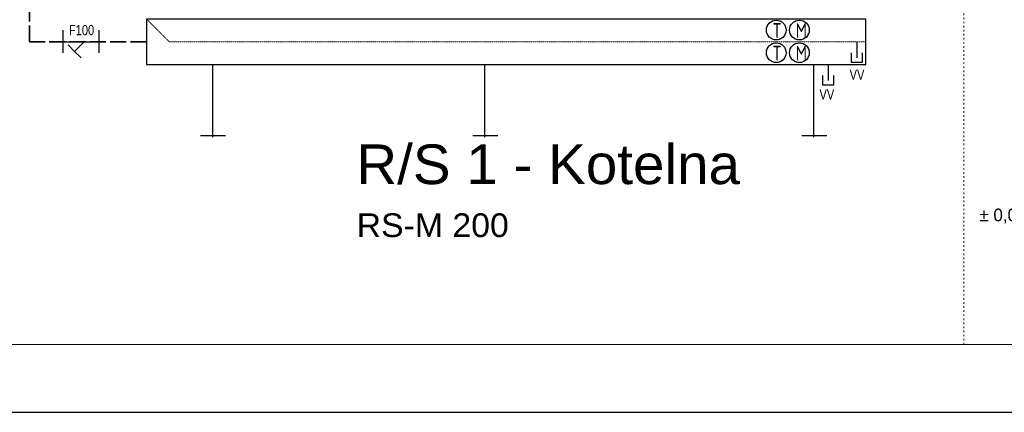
# Model space of a CAD drawing. Header units: millimetres. Extents: x -98431657 to -98227415, y -465497820 to -465456067.
# Tile 9 of 62: x -98427622 to -98420358, y -465472545 to -465469647. Entities that reach past the tile are written whole.
import ezdxf

# ---------------------------------------------------------------- set-up
doc = ezdxf.new("R2010")
doc.units = ezdxf.units.MM
for name, pattern in [('ACAD_ISO02W100', [15, 12, -3]), ('ACAD_ISO03W100', [30, 12, -18]), ('Carkovana', [0.21, 0.15, -0.06])]:
    doc.linetypes.add(name, pattern=pattern)
doc.layers.add('AA_FORMÁTY NETISK', color=40, linetype='Continuous', plot=False)
for name, color, linetype, lineweight in [('AA_FORMÁTY TISK', 7, 'Continuous', 15), ('AA_ROZPISKY', 7, 'Continuous', 15), ('Kóty obecně', 7, 'Continuous', 25), ('Pasivní chlazení', 7, 'Continuous', 25), ('Standard', 7, 'Continuous', 25), ('Topení', 6, 'Continuous', 25), ('základ', 7, 'Continuous', 25)]:
    doc.layers.add(name, color=color, linetype=linetype, lineweight=lineweight)
doc.styles.add('ARIAL', font='arial.ttf')
doc.styles.add('ISOCPEUR', font='isocpeur.ttf')

msp = doc.modelspace()

# ---------------------------------------------------------------- linework, layer by layer
at = {"layer": 'AA_FORMÁTY NETISK'}
msp.add_lwpolyline([(-98431657.4, -465457594.8), (-98431657.4, -465472544.8), (-98410657.4, -465472544.8), (-98410657.4, -465457594.8)], close=True, dxfattribs=at)
at = {"layer": 'AA_FORMÁTY TISK'}
msp.add_lwpolyline([(-98431157.4, -465458094.8), (-98431157.4, -465472044.8), (-98411157.4, -465472044.8), (-98411157.4, -465458094.8)], close=True, dxfattribs=at)
at = {"layer": 'AA_ROZPISKY', "linetype": 'ACAD_ISO03W100', "lineweight": 20}
msp.add_lwpolyline([(-98420657, -465468010.6), (-98411157, -465468011.5), (-98411157.4, -465472044.8), (-98420657.4, -465472043.9)], close=True, dxfattribs=at)
at = {"layer": 'Pasivní chlazení'}
for centre in [(-98422040.6, -465469723.7), (-98421869.8, -465469723.7), (-98422040.6, -465469891.1), (-98421869.8, -465469891.1)]:
    msp.add_circle(centre, 72.9, dxfattribs=at)
at = {"layer": 'Standard', "color": 5, "linetype": 'ACAD_ISO02W100', "lineweight": 35, "ltscale": 10}
for p, q in [((-98427551, -465469810.9), (-98427551, -465467443.1)), ((-98426685.7, -465469810.9), (-98427551, -465469810.9))]:
    msp.add_line(p, q, dxfattribs=at)
at = {"layer": 'Standard', "color": 0, "linetype": 'Continuous', "lineweight": 13}
for p, q in [((-98426685.7, -465469643.5), (-98426685.7, -465469978.3)), ((-98421379.9, -465469643.5), (-98421379.9, -465469978.3)), ((-98426685.7, -465469978.3), (-98421379.9, -465469978.3))]:
    msp.add_line(p, q, dxfattribs=at)
at = {"layer": 'Standard', "color": 0, "linetype": 'Continuous', "lineweight": 25}
msp.add_lwpolyline([(-98421379.9, -465469643.5), (-98426685.7, -465469643.5), (-98426685.7, -465469978.3), (-98421379.9, -465469978.3), (-98421379.9, -465469643.5)], close=True, dxfattribs=at)
at = {"layer": 'Topení', "color": 0, "linetype": 'Continuous', "lineweight": 25}
for p, q in [((-98421444.9, -465469810.9), (-98421444.9, -465469928.1)), ((-98421486.8, -465469892.6), (-98421486.8, -465469959.5)), ((-98421403.1, -465469959.5), (-98421403.1, -465469892.6)), ((-98426200.8, -465469978.3), (-98426200.8, -465470513.9)), ((-98424192.3, -465469978.3), (-98424192.3, -465470513.9)), ((-98421765.3, -465469978.3), (-98421765.3, -465470513.9)), ((-98421656.8, -465469978.3), (-98421656.8, -465470095.4)), ((-98421486.8, -465469959.5), (-98421403.1, -465469959.5)), ((-98421698.6, -465470059.9), (-98421698.6, -465470126.9)), ((-98421615, -465470126.9), (-98421615, -465470059.9)), ((-98421698.6, -465470126.9), (-98421615, -465470126.9)), ((-98426287.7, -465470502.7), (-98426103.6, -465470502.7)), ((-98424279.2, -465470502.7), (-98424095, -465470502.7)), ((-98421852.2, -465470502.7), (-98421668.1, -465470502.7))]:
    msp.add_line(p, q, dxfattribs=at)
at = {"layer": 'Topení', "color": 0, "linetype": 'Carkovana', "lineweight": 18}
msp.add_lwpolyline([(-98421379.9, -465469810.9), (-98426518.3, -465469810.9), (-98426685.7, -465469643.5)], dxfattribs=at)
at = {"layer": 'základ'}
for p, q in [((-98427303.7, -465469725.6), (-98427303.7, -465469893)), ((-98427039.5, -465469725.6), (-98427039.5, -465469893)), ((-98427307.3, -465469810.9), (-98427039.5, -465469810.9)), ((-98427217.1, -465469881.2), (-98427264.4, -465469833.8)), ((-98427146.8, -465469810.9), (-98427217.1, -465469881.2)), ((-98427217.1, -465469881.2), (-98427169.7, -465469928.5))]:
    msp.add_line(p, q, dxfattribs=at)

# ---------------------------------------------------------------- texts
at = {"layer": 'AA_ROZPISKY', "insert": (-98421646.7, -465470885.7), "char_height": 93.333, "attachment_point": 1, "rotation": 359.99437}
msp.add_mtext_dynamic_manual_height_columns('\\pi1828.88889,t3788.88889;JTSK\\P\\pi1105.55556,t3065.55556;± 0,00 = 343,48 m Bpv', width=4000, gutter_width=150, heights=[0], dxfattribs=at)
at = {"layer": 'Kóty obecně', "color": 0, "linetype": 'Continuous', "lineweight": 35, "style": 'ARIAL'}
for s, insert, char_height, width, attachment_point in [('{\\fArial|b0|i0|c238|p34;\\W0.78;F100}', (-98427072.9, -465469762.7), 75, 338.44, 9), ('{\\fArial|b0|i0|c238|p34;\\W0.78;VV}', (-98421390.1, -465470090.2), 75, 338.44, 9), ('{\\fArial|b0|i0|c238|p34;\\W0.78;VV}', (-98421612.6, -465470236.2), 75, 338.44, 9), ('{\\W1.02041;\\C7;R\\fArial|b0|i0|c238|p34;/\\fArial|b0|i0|c0|p34;S\\fArial|b0|i0|c238|p34; 1\\fArial|b0|i0|c0|p34; - Kotelna}', (-98425139.1, -465470567.8), 292.9081, 3335.482, 1), ('{\\fArial|i0|b0;\\H175.000000;\\W1.020408;\\C7;RS-M 200}\\P', (-98425136.5, -465471076.3), 292.908, 2037.848, 1)]:
    msp.add_mtext(s, dxfattribs=dict(at, insert=insert, char_height=char_height, width=width, attachment_point=attachment_point))
at = {"layer": 'Kóty obecně', "color": 0, "linetype": 'Continuous', "lineweight": 18, "char_height": 108.501, "width": 120.436, "attachment_point": 7, "style": 'ISOCPEUR'}
for s, insert in [('{\\fISOCPEUR|b0|i0|c238|p34;\\W0.8;\\C7;T}', (-98422068.7, -465469781.5)), ('{\\fISOCPEUR|b0|i0|c238|p34;\\W0.8;\\C7;M}', (-98421897.8, -465469781.5)), ('{\\fISOCPEUR|b0|i0|c238|p34;\\W0.8;\\C7;T}', (-98422068.7, -465469948.9)), ('{\\fISOCPEUR|b0|i0|c238|p34;\\W0.8;\\C7;M}', (-98421897.8, -465469948.9))]:
    msp.add_mtext(s, dxfattribs=dict(at, insert=insert))

doc.saveas('drawing.dxf')
